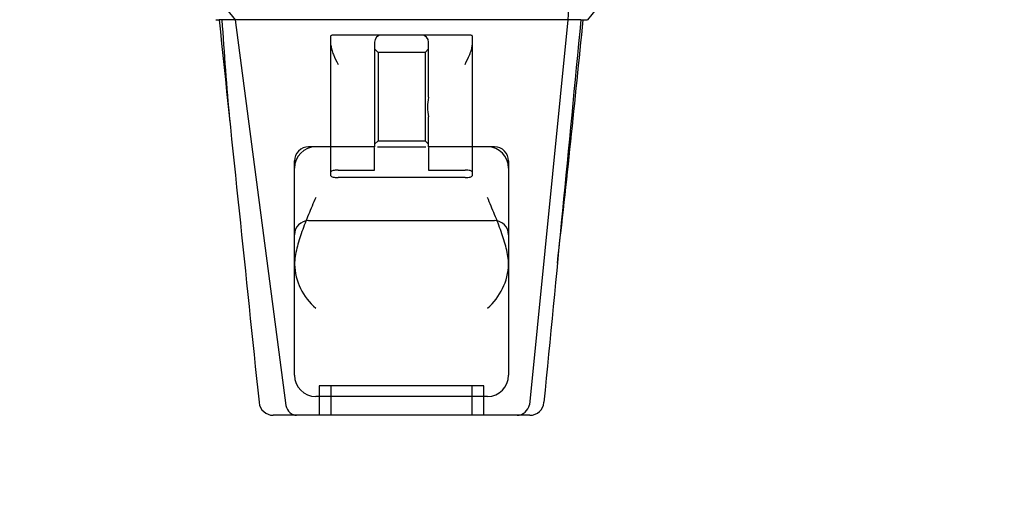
# Model space of a CAD drawing. Header units: inches. Extents: x 1 to 359, y -2 to 239.
# Tile 50 of 99: x 117.35 to 121.53, y 192.11 to 194.1. Entities that reach past the tile are written whole.
import ezdxf
from ezdxf.enums import TextEntityAlignment as Align
from ezdxf.lldxf.tags import DXFTag

# ---------------------------------------------------------------- set-up
doc = ezdxf.new("R2010")
doc.units = ezdxf.units.IN
doc.header["$MEASUREMENT"] = 0
doc.layers.add('Default', color=7, linetype='Continuous')
doc.layers.add('HAN13068', color=7, linetype='Continuous')
doc.styles.add('SEACAD_Times_New_Roman', font='times.ttf')
tags = doc.linetypes.add('HIDDEN2', pattern=[0.1875, 0.125, -0.0625]).pattern_tags.tags
tags[6:7] = [DXFTag(74, 4), DXFTag(75, 0), DXFTag(340, '0'), DXFTag(46, 0.0), DXFTag(50, 0.0), DXFTag(44, 0.0), DXFTag(45, 0.0)]
tags[4:5] = [DXFTag(74, 4), DXFTag(75, 0), DXFTag(340, '0'), DXFTag(46, 0.0), DXFTag(50, 0.0), DXFTag(44, 0.0), DXFTag(45, 0.0)]
doc.dimstyles.new('HAMMOND_(STH_-_540x360)', dxfattribs={"dimtxt": 2, "dimasz": 2.5, "dimexe": 1, "dimexo": 1, "dimgap": 0.5, "dimtad": 0, "dimtih": 1, "dimtoh": 1, "dimzin": 0, "dimdsep": 46, "dimtxsty": 'SEACAD_Times_New_Roman', "dimblk1": '_SE_FILLED', "dimblk2": '_SE_FILLED', "dimsah": 1, "dimcen": 1, "dimadec": 0, "dimazin": 0, "dimtfac": 0.8, "dimtofl": 0, "dimtmove": 0, "dimatfit": 3, "dimfxl": 1, "dimtolj": 1, "dimtzin": 0, "dimarcsym": 0})

# ---------------------------------------------------------------- blocks, each defined once
blk = doc.blocks.new('SE3')
at = {"layer": 'HAN13068', "color": 7, "linetype": 'Continuous'}
for p, q in [((117.9796, 194.4549), (118.2631, 194.0999)), ((118.1805, 194.0999), (118.1952, 194.0999)), ((118.2631, 194.0999), (118.1952, 194.0999)), ((118.3086, 194.0999), (118.2631, 194.0999)), ((118.2631, 194.0999), (118.4786, 192.4619)), ((118.4003, 194.0999), (118.3086, 194.0999)), ((119.6777, 194.0999), (118.4003, 194.0999)), ((119.6777, 194.0999), (119.5136, 192.4645)), ((119.7071, 194.0999), (119.6777, 194.0999)), ((119.7226, 194.0999), (119.7071, 194.0999)), ((119.7327, 194.0999), (119.7226, 194.0999)), ((119.7327, 194.0999), (119.7602, 194.0999)), ((118.3646, 192.4753), (118.3648, 192.4736)), ((119.5756, 192.4741), (119.5758, 192.476)), ((118.5244, 192.4199), (118.4245, 192.4199)), ((119.4613, 192.4199), (118.5244, 192.4199)), ((119.5159, 192.4199), (119.4613, 192.4199))]:
    blk.add_line(p, q, dxfattribs=at)
at = {"layer": 'HAN13068', "color": 7, "linetype": 'HIDDEN2'}
for p, q in [((118.6704, 193.4535), (118.6704, 194.0313)), ((118.8854, 194.0349), (118.7004, 194.0349)), ((119.0554, 194.0349), (118.8854, 194.0349)), ((119.2404, 194.0349), (119.0554, 194.0349)), ((119.2704, 194.0313), (119.2704, 193.4535)), ((118.8554, 194.0049), (118.8554, 193.5599)), ((119.0854, 193.7704), (119.0854, 194.0049)), ((118.8704, 193.9611), (118.8554, 193.9761)), ((118.8704, 193.9611), (118.8704, 193.5861)), ((119.0704, 193.9611), (118.8704, 193.9611)), ((119.0854, 193.9761), (119.0704, 193.9611)), ((119.0704, 193.9611), (119.0704, 193.5861)), ((119.0854, 193.5599), (119.0854, 193.6872)), ((118.8554, 193.5711), (118.8704, 193.5861)), ((118.8704, 193.5861), (119.0704, 193.5861)), ((119.0704, 193.5861), (119.0854, 193.5711)), ((118.8554, 193.5599), (118.5754, 193.5599)), ((118.8554, 193.4614), (118.8554, 193.557)), ((118.8677, 193.5599), (119.0731, 193.5599)), ((119.3654, 193.5599), (119.0854, 193.5599)), ((119.0854, 193.557), (119.0854, 193.4614)), ((118.5154, 192.5899), (118.5154, 193.4999)), ((119.4254, 193.4999), (119.4254, 192.5899)), ((118.6704, 193.437), (118.6704, 193.4535)), ((118.7004, 193.4614), (118.8554, 193.4614)), ((119.0854, 193.4614), (119.2404, 193.4614)), ((119.2704, 193.4535), (119.2704, 193.437)), ((119.2404, 193.4296), (118.7004, 193.4296)), ((118.5754, 193.2466), (119.3654, 193.2466)), ((119.3204, 192.5449), (118.6204, 192.5449)), ((118.6204, 192.5449), (118.6204, 192.4199)), ((118.6704, 192.5449), (118.6704, 192.4199)), ((119.2704, 192.4199), (119.2704, 192.5449)), ((119.3204, 192.4199), (119.3204, 192.5449)), ((119.3354, 192.4999), (118.6054, 192.4999))]:
    blk.add_line(p, q, dxfattribs=at)
at = {"layer": 'HAN13068', "color": 7, "linetype": 'Continuous'}
for centre, radius, start, end in [((132.1761, 183.9106), 16.0617, 138.96729, 140.62542), ((57.716, 200.1444), 62.3201, 353.478407, 354.434088), ((118.4245, 192.4799), 0.06, 185.9929, 270.0075), ((119.4593, 192.4753), 0.0554, 272.131, 348.8293), ((119.5159, 192.4799), 0.06, 269.9911, 354.4242)]:
    blk.add_arc(centre, radius, start, end, dxfattribs=at)
at = {"layer": 'HAN13068', "color": 7, "linetype": 'HIDDEN2'}
for centre, radius, start, end in [((134.1055, 195.0972), 15.9299, 183.5892, 185.13371), ((118.8854, 194.0049), 0.03, 90, 180), ((119.0554, 194.0049), 0.03, 0, 90), ((119.2399, 193.7288), 0.1599, 164.9117, 195.0883), ((118.6054, 193.4699), 0.09, 90, 180), ((118.5754, 193.4999), 0.06, 90, 180), ((119.3354, 193.4699), 0.09, 0, 90), ((119.3654, 193.4999), 0.06, 0, 90), ((118.5754, 193.1866), 0.06, 90, 180), ((119.3654, 193.1866), 0.06, 0, 90), ((118.7746, 193.0709), 0.2593, 182.0981, 229.2851), ((119.1663, 193.0709), 0.2593, 310.7149, 357.9019), ((118.6054, 192.5899), 0.09, 180, 270), ((119.3354, 192.5899), 0.09, 270, 0)]:
    blk.add_arc(centre, radius, start, end, dxfattribs=at)
at = {"layer": 'HAN13068', "color": 7, "linetype": 'Continuous'}
for points in [[(119.689, 194.4549), (119.6852, 194.3366), (119.6815, 194.2183), (119.6777, 194.0999)], [(118.1951, 194.0999), (118.2517, 193.5584), (118.3081, 193.0168), (118.3646, 192.4753)], [(119.7327, 194.0999), (119.6804, 193.5586), (119.6281, 193.0173), (119.5758, 192.476)]]:
    blk.add_open_spline(points, degree=3, dxfattribs=at)
at = {"layer": 'HAN13068', "color": 7, "linetype": 'HIDDEN2'}
for points, knots in [([(118.7004, 194.0349), (118.6964, 194.0349), (118.6925, 194.0349), (118.6852, 194.0349), (118.6819, 194.0348), (118.6764, 194.0344), (118.6741, 194.0341), (118.6712, 194.033), (118.6704, 194.0322), (118.6704, 194.0313)], [0, 0, 0, 0, 0.25, 0.25, 0.5, 0.5, 0.75, 0.75, 1, 1, 1, 1]), ([(119.2704, 194.0313), (119.2704, 194.0322), (119.2697, 194.033), (119.2667, 194.0341), (119.2645, 194.0344), (119.2562, 194.035), (119.2484, 194.0349), (119.2404, 194.0349)], [0, 0, 0, 0, 0.25, 0.25, 0.5, 0.5, 1, 1, 1, 1]), ([(118.6704, 193.9912), (118.6704, 193.9851), (118.6717, 193.9788), (118.6755, 193.9655), (118.678, 193.9588), (118.6865, 193.9382), (118.6935, 193.924), (118.7004, 193.9099)], [0, 0, 0, 0, 0.25, 0.25, 0.5, 0.5, 1, 1, 1, 1]), ([(119.2404, 193.9099), (119.2473, 193.924), (119.2543, 193.9382), (119.2628, 193.9588), (119.2653, 193.9655), (119.2692, 193.9788), (119.2704, 193.9851), (119.2704, 193.9912)], [0, 0, 0, 0, 0.5, 0.5, 0.75, 0.75, 1, 1, 1, 1]), ([(118.7004, 193.4614), (118.6964, 193.4614), (118.6924, 193.4612), (118.6851, 193.4604), (118.6818, 193.4598), (118.6736, 193.4576), (118.6704, 193.4556), (118.6704, 193.4535)], [0, 0, 0, 0, 0.25, 0.25, 0.5, 0.5, 1, 1, 1, 1]), ([(119.2704, 193.4535), (119.2704, 193.4545), (119.2697, 193.4555), (119.2667, 193.4574), (119.2646, 193.4583), (119.2563, 193.4605), (119.2485, 193.4614), (119.2404, 193.4614)], [0, 0, 0, 0, 0.25, 0.25, 0.5, 0.5, 1, 1, 1, 1]), ([(118.6704, 193.437), (118.6704, 193.436), (118.6712, 193.4351), (118.6741, 193.4333), (118.6763, 193.4325), (118.6845, 193.4304), (118.6924, 193.4296), (118.7004, 193.4296)], [0, 0, 0, 0, 0.25, 0.25, 0.5, 0.5, 1, 1, 1, 1]), ([(119.2404, 193.4296), (119.2444, 193.4296), (119.2484, 193.4298), (119.2557, 193.4305), (119.259, 193.4311), (119.2673, 193.4331), (119.2704, 193.435), (119.2704, 193.437)], [0, 0, 0, 0, 0.25, 0.25, 0.5, 0.5, 1, 1, 1, 1]), ([(118.6054, 193.345), (118.6003, 193.3329), (118.5951, 193.3206), (118.5848, 193.2963), (118.5798, 193.2841), (118.5649, 193.2477), (118.5555, 193.2238), (118.5429, 193.1882), (118.5389, 193.1764), (118.5315, 193.1528), (118.5282, 193.1409), (118.5196, 193.1059), (118.5157, 193.0833), (118.5154, 193.0614)], [0, 0, 0, 0, 0.125, 0.125, 0.25, 0.25, 0.5, 0.5, 0.625, 0.625, 0.75, 0.75, 1, 1, 1, 1]), ([(119.4254, 193.0614), (119.4251, 193.0833), (119.4212, 193.1059), (119.4127, 193.1409), (119.4093, 193.1528), (119.402, 193.1764), (119.398, 193.1882), (119.3853, 193.2238), (119.3759, 193.2477), (119.3611, 193.2841), (119.356, 193.2963), (119.3458, 193.3206), (119.3406, 193.3329), (119.3354, 193.345)], [0, 0, 0, 0, 0.25, 0.25, 0.375, 0.375, 0.5, 0.5, 0.75, 0.75, 0.875, 0.875, 1, 1, 1, 1])]:
    blk.add_open_spline(points, degree=3, knots=knots, dxfattribs=at)
at = {"layer": 'HAN13068', "color": 7, "linetype": 'Continuous'}
blk.add_open_spline([(118.4786, 192.4619), (118.4816, 192.4499), (118.4878, 192.4391), (118.5042, 192.4241), (118.5143, 192.4199), (118.5244, 192.4199)], degree=3, knots=[0, 0, 0, 0, 0.5, 0.5, 1, 1, 1, 1], dxfattribs=at)
blk = doc.blocks.new('DMBLK11')
at = {"layer": 'Default', "linetype": 'Continuous', "transparency": 16777216}
for points in [[(102.1274, 187.876), (102.1274, 188.7094), (99.6274, 188.2927)], [(119.1274, 187.876), (121.6274, 188.2927), (119.1274, 188.7094)]]:
    blk.add_hatch(color=7, dxfattribs=at).paths.add_polyline_path(points)
at = {"layer": 'Default', "color": 7, "linetype": 'Continuous', "transparency": 16777216}
for p, q in [((121.6274, 194.0674), (121.6274, 187.2927)), ((99.6274, 193.7249), (99.6274, 187.2927)), ((99.6274, 188.2927), (105.7331, 188.2927)), ((115.5217, 188.2927), (121.6274, 188.2927))]:
    blk.add_line(p, q, dxfattribs=at)
at = {"layer": 'Default', "color": 7, "linetype": 'Continuous', "transparency": 16777216, "style": 'SEACAD_Times_New_Roman'}
for s, p in [('22.00', (107.2151, 189.2927)), ('DOOR', (106.4331, 186.2927))]:
    blk.add_text(s, height=2, dxfattribs=at).set_placement(p, align=Align.TOP_LEFT)
blk = doc.blocks.new('_SE_FILLED')
at = {"color": 0}
blk.add_line((0, 0), (-1, 0), dxfattribs=at)
blk.add_solid([(0, 0), (-1, -0.1665), (-1, 0.1665), (0, 0)], dxfattribs=at)

msp = doc.modelspace()

# ---------------------------------------------------------------- block references
at = {"layer": 'Default'}
msp.add_blockref('SE3', (0, 0), dxfattribs=at)

# ---------------------------------------------------------------- dimensions: what is measured, and where the dimension line sits
at = {"layer": 'Default', "color": 7, "linetype": 'Continuous'}
dim = msp.add_linear_dim(base=(121.6274, 188.2927), p1=(99.6274, 194.7249), p2=(121.6274, 195.0674), text='\\A1;<>\\PDOOR', dimstyle='HAMMOND_(STH_-_540x360)', dxfattribs=at)
dim.commit()
dim.dimension.update_dxf_attribs({"geometry": 'DMBLK11', "text_midpoint": (110.6274, 188.2927), "dimtype": 160})

doc.saveas('drawing.dxf')
